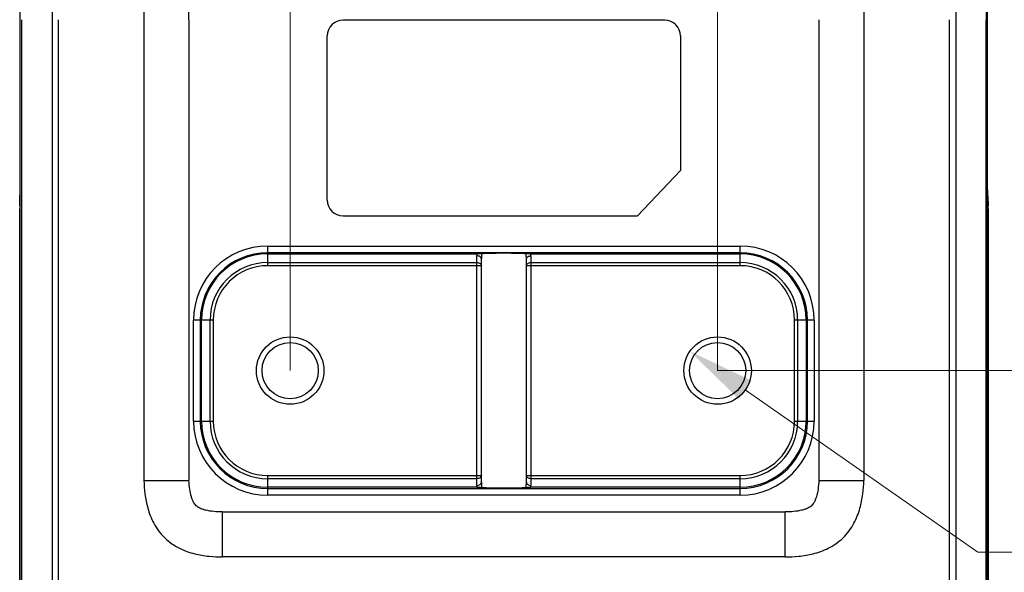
# Model space of a CAD drawing. Extents: x -434 to -60, y 236 to 507.
# Tile 20 of 22: x -233 to -190, y 445 to 470. Entities that reach past the tile are written whole.
import ezdxf

# ---------------------------------------------------------------- set-up
doc = ezdxf.new("R2010")
doc.units = 0
doc.header["$MEASUREMENT"] = 0
doc.layers.get('0').update_dxf_attribs({"linetype": 'CONTINUOUS'})
doc.layers.get('Defpoints').update_dxf_attribs({"linetype": 'CONTINUOUS'})
doc.layers.add('20_ALL_FEATURES', color=7, linetype='CONTINUOUS')
doc.layers.add('51__DRAFT_DIMS', color=7, linetype='CONTINUOUS')
doc.styles.add('尺寸值样式', font='Roboto-Regular.ttf', dxfattribs={"height": 4})
doc.dimstyles.new('1直线标注', dxfattribs={"dimtxt": 4, "dimasz": 3, "dimexe": 2.5, "dimexo": 0, "dimtad": 1, "dimdec": 1, "dimdsep": 46, "dimtxsty": '尺寸值样式', "dimcen": 0, "dimclrd": 8, "dimclre": 8, "dimclrt": 7, "dimadec": 0, "dimazin": 0, "dimtp": 0.001, "dimtm": 0.001, "dimtfac": 1, "dimtdec": 1, "dimtmove": 0, "dimatfit": 0, "dimldrblk": '_FILLED', "dimfxl": 1, "dimtolj": 1, "dimlwd": 15, "dimlwe": 15, "dimarcsym": 0})
doc.dimstyles.new('3小圆直径标注', dxfattribs={"dimtxt": 4, "dimasz": 3, "dimexe": 2.5, "dimexo": 0, "dimtad": 1, "dimtoh": 1, "dimdec": 3, "dimdsep": 46, "dimtxsty": '尺寸值样式', "dimcen": 0, "dimclrd": 8, "dimclre": 8, "dimclrt": 7, "dimadec": 0, "dimazin": 0, "dimtp": 0.001, "dimtm": 0.001, "dimtfac": 1, "dimtdec": 3, "dimtofl": 0, "dimtmove": 0, "dimatfit": 0, "dimldrblk": '_FILLED', "dimfxl": 1, "dimtolj": 1, "dimlwd": 15, "dimlwe": 15, "dimarcsym": 0})

# ---------------------------------------------------------------- blocks, each defined once
blk = doc.blocks.new('*D536')
at = {"layer": '51__DRAFT_DIMS', "color": 8, "lineweight": 15}
for p, q in [((-221.337, 454.106), (-221.337, 485.559)), ((-202.337, 454.106), (-202.337, 485.559)), ((-218.337, 483.059), (-205.337, 483.059))]:
    blk.add_line(p, q, dxfattribs=at)
at = {"layer": '51__DRAFT_DIMS', "color": 8}
for points in [[(-218.337, 483.559), (-218.337, 482.559), (-221.337, 483.059)], [(-205.337, 482.559), (-205.337, 483.559), (-202.337, 483.059)]]:
    blk.add_solid(points, dxfattribs=at)
at = {"layer": 'Defpoints', "color": 0}
for p in [(-202.337, 483.059), (-221.337, 454.106), (-202.337, 454.106)]:
    blk.add_point(p, dxfattribs=at)
at = {"layer": '51__DRAFT_DIMS', "color": 7, "insert": (-211.734, 489.017), "char_height": 4, "attachment_point": 2, "line_spacing_factor": 0.9, "style": '尺寸值样式'}
blk.add_mtext('\\A1;19', dxfattribs=at)
blk = doc.blocks.new('_FILLED')
at = {"color": 0, "linetype": 'ByBlock'}
blk.add_solid([(0, 0), (-1, 0.167), (-1, -0.167)], dxfattribs=at)
blk = doc.blocks.new('*D537')
at = {"layer": '51__DRAFT_DIMS', "color": 8, "lineweight": 15}
for p, q in [((-192.022, 477.719), (-178.182, 477.719)), ((-180.682, 474.719), (-180.682, 457.106)), ((-202.337, 454.106), (-178.182, 454.106))]:
    blk.add_line(p, q, dxfattribs=at)
at = {"layer": '51__DRAFT_DIMS', "color": 8}
for points in [[(-180.182, 474.719), (-181.182, 474.719), (-180.682, 477.719)], [(-181.182, 457.106), (-180.182, 457.106), (-180.682, 454.106)]]:
    blk.add_solid(points, dxfattribs=at)
at = {"layer": 'Defpoints', "color": 0}
for p in [(-192.022, 477.719), (-202.337, 454.106), (-180.682, 454.106)]:
    blk.add_point(p, dxfattribs=at)
at = {"layer": '51__DRAFT_DIMS', "color": 7, "insert": (-186.64, 465.88), "char_height": 4, "attachment_point": 2, "rotation": 90, "line_spacing_factor": 0.9, "style": '尺寸值样式'}
blk.add_mtext('\\A1;23.6', dxfattribs=at)
blk = doc.blocks.new('*D538')
at = {"layer": '51__DRAFT_DIMS', "color": 8, "lineweight": 15}
for p in [(-201.107, 453.247), (-161.046, 446.034)]:
    blk.add_line(p, (-190.776, 446.034), dxfattribs=at)
at = {"layer": '51__DRAFT_DIMS', "color": 8}
blk.add_solid([(-200.82, 453.657), (-201.393, 452.837), (-203.567, 454.965)], dxfattribs=at)
at = {"layer": 'Defpoints', "color": 0}
for p in [(-203.567, 454.965), (-201.107, 453.247)]:
    blk.add_point(p, dxfattribs=at)
at = {"layer": '51__DRAFT_DIMS', "color": 7, "insert": (-184.388, 451.993), "char_height": 4, "attachment_point": 1, "line_spacing_factor": 0.9, "style": '尺寸值样式'}
blk.add_mtext('\\A1;{2-M3{\\fgdt;x}3.5}', dxfattribs=at)

msp = doc.modelspace()

# ---------------------------------------------------------------- linework, layer by layer
at = {"layer": '20_ALL_FEATURES'}
for p, q in [((-231.9196, 477.5528), (-231.9196, 436.9797)), ((-227.8367, 477.7186), (-227.8367, 449.2186)), ((-195.8366, 477.7186), (-195.8366, 449.2186)), ((-191.7537, 477.5528), (-191.7537, 436.9797)), ((-233.3367, 423.8727), (-233.3367, 474.5645)), ((-190.3366, 423.8727), (-190.3366, 474.5645)), ((-233.2677, 438.0966), (-233.2677, 469.7186)), ((-231.6513, 469.7186), (-231.6513, 436.9797)), ((-225.8367, 469.7186), (-225.8355, 449.2186)), ((-204.6866, 469.6934), (-218.9866, 469.6934)), ((-197.8366, 469.7186), (-197.8375, 449.2187)), ((-192.022, 436.9797), (-192.022, 469.7186)), ((-190.4055, 438.0966), (-190.4055, 469.7186)), ((-219.6866, 461.6934), (-219.6866, 468.9934)), ((-203.9866, 468.9934), (-203.9866, 463.0123)), ((-205.9013, 460.9934), (-203.9866, 463.0123)), ((-233.3481, 461.9967), (-233.3513, 461.8753)), ((-233.3444, 462.1535), (-233.3481, 461.9967)), ((-233.3575, 437.1328), (-233.3575, 461.3044)), ((-233.3367, 461.3044), (-233.3575, 461.3044)), ((-190.3158, 461.3044), (-190.3366, 461.3044)), ((-190.3158, 461.3044), (-190.3158, 437.1328)), ((-218.9866, 460.9934), (-205.9013, 460.9934)), ((-222.3366, 459.6483), (-222.3366, 458.7732)), ((-222.3366, 459.6483), (-201.3366, 459.6483)), ((-201.3366, 458.7732), (-201.3366, 459.6483)), ((-201.3366, 459.3484), (-222.3366, 459.3484)), ((-222.3366, 459.2969), (-213.0338, 459.2969)), ((-213.0366, 448.9974), (-213.0366, 459.2146)), ((-210.6395, 459.2969), (-201.3366, 459.2969)), ((-210.6366, 459.2146), (-210.6366, 448.9974)), ((-222.3366, 458.9146), (-213.0366, 458.9146)), ((-212.8366, 458.7732), (-222.3366, 458.7732)), ((-212.8366, 449.1389), (-212.8366, 459.0732)), ((-210.8366, 449.1389), (-210.8366, 459.0732)), ((-201.3366, 458.7732), (-210.8366, 458.7732)), ((-210.6366, 458.9146), (-201.3366, 458.9146)), ((-225.6289, 451.856), (-225.6289, 456.356)), ((-224.7538, 456.356), (-225.6289, 456.356)), ((-225.329, 456.356), (-225.329, 451.856)), ((-225.2775, 451.856), (-225.2775, 456.356)), ((-224.8952, 451.856), (-224.8952, 456.356)), ((-224.7538, 456.356), (-224.7538, 451.856)), ((-198.9195, 451.856), (-198.9195, 456.356)), ((-198.0444, 456.356), (-198.9195, 456.356)), ((-198.778, 456.356), (-198.778, 451.856)), ((-198.3958, 456.356), (-198.3958, 451.856)), ((-198.3443, 451.856), (-198.3443, 456.356)), ((-198.0444, 456.356), (-198.0444, 451.856)), ((-225.6289, 451.856), (-224.7538, 451.856)), ((-198.9195, 451.856), (-198.0444, 451.856)), ((-227.8367, 449.2186), (-225.8355, 449.2186)), ((-222.3366, 449.4389), (-222.3366, 448.5638)), ((-222.3366, 449.4389), (-212.8366, 449.4389)), ((-213.0366, 449.2974), (-222.3366, 449.2974)), ((-210.8366, 449.4389), (-201.3366, 449.4389)), ((-201.3366, 449.2974), (-210.6366, 449.2974)), ((-201.3366, 448.5638), (-201.3366, 449.4389)), ((-197.8378, 449.2187), (-195.8366, 449.2186)), ((-213.0338, 448.9152), (-222.3366, 448.9152)), ((-222.3366, 448.8637), (-201.3366, 448.8637)), ((-201.3366, 448.9152), (-210.6395, 448.9152)), ((-201.3366, 448.5638), (-222.3366, 448.5638)), ((-224.3381, 445.8186), (-224.3381, 447.8186)), ((-224.3381, 447.8186), (-199.3352, 447.8186)), ((-199.3352, 445.8186), (-199.3352, 447.8186)), ((-199.3352, 445.8186), (-224.3381, 445.8186))]:
    msp.add_line(p, q, dxfattribs=at)
msp.add_lwpolyline([(-190.322, 461.8753), (-190.3259, 462.0247), (-190.3287, 462.146)], dxfattribs=at)
for centre, radius in [((-221.3366, 454.106), 1.5), ((-202.3366, 454.106), 1.5), ((-221.3366, 454.106), 1.25), ((-202.3366, 454.106), 1.25)]:
    msp.add_circle(centre, radius, dxfattribs=at)
for centre, radius, start, end in [((-218.9866, 468.9934), 0.7, 90, 180), ((-204.6866, 468.9934), 0.7, 0, 90), ((-233.2471, 461.9939), 0.1011, 170.35204, 178.33217), ((-202.9891, 461.3061), 30.3684, 179.87128, 180.00314), ((-203.397, 461.3072), 29.9605, 179.7389, 179.87167), ((-218.9866, 461.6934), 0.7, 180, 270), ((-220.483, 461.3066), 30.1672, 359.99586, 0.26045), ((-222.3366, 456.356), 3.2922, 90, 180), ((-201.3366, 456.356), 3.2922, 0, 90), ((-222.3366, 456.356), 2.9923, 90, 180), ((-222.3366, 456.356), 2.9408, 90, 180), ((-211.8357, 459.2147), 1.2009, 176.07584, 180.00339), ((-211.4039, 459.0735), 1.4327, 170.76337, 180.01134), ((-212.2705, 459.0733), 1.4339, 359.99492, 9.23563), ((-211.8346, 459.2147), 1.1979, 359.99441, 3.93286), ((-201.3366, 456.356), 2.9923, 0, 90), ((-201.3366, 456.356), 2.9408, 0, 90), ((-222.3366, 456.356), 2.5586, 90, 180), ((-222.3366, 456.356), 2.4172, 90, 180), ((-201.3366, 456.356), 2.5586, 0, 90), ((-201.3366, 456.356), 2.4172, 0, 90), ((-222.3366, 451.856), 3.2922, 180, 270), ((-222.3366, 451.856), 2.9923, 180, 270), ((-222.3366, 451.856), 2.9408, 180, 270), ((-222.3366, 451.856), 2.5586, 180, 270), ((-222.3366, 451.856), 2.4172, 180, 270), ((-201.3366, 451.856), 3.2922, 270, 0), ((-201.3366, 451.856), 2.9923, 270, 0), ((-201.3366, 451.856), 2.9408, 270, 0), ((-201.3366, 451.856), 2.5586, 270, 0), ((-201.3366, 451.856), 2.4172, 270, 0), ((-211.4033, 449.1386), 1.4333, 179.99162, 189.23556), ((-212.2717, 449.1388), 1.4351, 350.76911, 0.00171), ((-211.838, 448.9973), 1.1986, 179.99351, 183.92808), ((-211.8379, 448.9975), 1.2013, 356.07027, 359.99683)]:
    msp.add_arc(centre, radius, start, end, dxfattribs=at)
for points, knots in [([(-225.8367, 469.7186), (-225.8365, 470.2478), (-225.8387, 471.036), (-225.8384, 472.0789), (-225.8368, 472.8394), (-225.8364, 473.5746), (-225.838, 474.2658), (-225.8396, 474.8902), (-225.8363, 475.3579), (-225.8372, 475.6816), (-225.8391, 475.9308), (-225.8386, 476.1438), (-225.8373, 476.3236), (-225.8367, 476.4245), (-225.8366, 476.5056), (-225.8369, 476.5694), (-225.8375, 476.6183), (-225.8381, 476.6548), (-225.8387, 476.6808), (-225.8383, 476.6985), (-225.8384, 476.709), (-225.837, 476.7153), (-225.8375, 476.7174), (-225.8365, 476.7186), (-225.8367, 476.7186)], [0, 0, 0, 0, 0.2268104, 0.3377908, 0.446908, 0.5527624, 0.652871, 0.7431336, 0.8203365, 0.8533045, 0.8818487, 0.9271646, 0.9445963, 0.9589009, 0.9703774, 0.9793624, 0.9862383, 0.991358, 0.9949996, 0.9974115, 0.9988663, 0.9996308, 0.9999384, 1, 1, 1, 1]), ([(-190.4026, 472.2521), (-190.4033, 472.043), (-190.4057, 471.1986), (-190.4056, 470.3541), (-190.4055, 469.7186)], [0, 0, 0, 0, 0.2475265, 1, 1, 1, 1]), ([(-233.3572, 461.4437), (-233.357, 461.4835), (-233.3561, 461.6274), (-233.354, 461.7713), (-233.3513, 461.8753)], [0, 0, 0, 0, 0.2765912, 1, 1, 1, 1]), ([(-233.3513, 461.8753), (-233.3512, 461.8796), (-233.3496, 461.8971), (-233.3434, 461.9141), (-233.3368, 461.9255)], [0, 0, 0, 0, 0.2453603, 1, 1, 1, 1]), ([(-190.322, 461.8753), (-190.3211, 461.844), (-190.318, 461.7002), (-190.3166, 461.5563), (-190.3161, 461.4437)], [0, 0, 0, 0, 0.2177042, 1, 1, 1, 1]), ([(-212.8366, 459.0732), (-212.8366, 459.0911), (-212.8482, 459.1314), (-212.8954, 459.1787), (-212.9619, 459.2081), (-213.0119, 459.2146), (-213.0366, 459.2146)], [0, 0, 0, 0, 0.2008841, 0.4446913, 0.7232284, 1, 1, 1, 1]), ([(-212.818, 459.3034), (-212.8264, 459.3023), (-212.8491, 459.3007), (-212.921, 459.2975), (-212.9846, 459.2969), (-213.0338, 459.2969)], [0, 0, 0, 0, 0.1175185, 0.3159269, 1, 1, 1, 1]), ([(-210.8552, 459.3034), (-210.8709, 459.3055), (-210.9118, 459.3086), (-210.9861, 459.3124), (-211.0855, 459.3159), (-211.2593, 459.3202), (-211.5122, 459.3237), (-211.8366, 459.3251), (-212.1611, 459.3237), (-212.414, 459.3202), (-212.5878, 459.3159), (-212.6872, 459.3124), (-212.7615, 459.3086), (-212.8023, 459.3055), (-212.818, 459.3034)], [0, 0, 0, 0, 0.0242195, 0.0624778, 0.1136618, 0.1762517, 0.3280317, 0.4999996, 0.6719676, 0.8237478, 0.8863378, 0.937522, 0.9757803, 1, 1, 1, 1]), ([(-210.6395, 459.2969), (-210.6887, 459.2969), (-210.7523, 459.2975), (-210.8241, 459.3007), (-210.8469, 459.3023), (-210.8552, 459.3034)], [0, 0, 0, 0, 0.6840982, 0.8825041, 1, 1, 1, 1]), ([(-210.8366, 459.0732), (-210.8366, 459.0911), (-210.825, 459.1314), (-210.7778, 459.1787), (-210.7113, 459.2081), (-210.6614, 459.2146), (-210.6366, 459.2146)], [0, 0, 0, 0, 0.2008852, 0.4446913, 0.7232269, 1, 1, 1, 1]), ([(-213.0366, 458.9146), (-213.0109, 458.9146), (-212.9609, 458.9079), (-212.8954, 458.8783), (-212.8488, 458.8322), (-212.8366, 458.7919), (-212.8366, 458.7732)], [0, 0, 0, 0, 0.2879523, 0.5553238, 0.7905239, 1, 1, 1, 1]), ([(-210.8366, 458.7732), (-210.8366, 458.7919), (-210.8245, 458.8322), (-210.7779, 458.8783), (-210.7124, 458.9079), (-210.6624, 458.9146), (-210.6366, 458.9146)], [0, 0, 0, 0, 0.2094707, 0.4446676, 0.7120425, 1, 1, 1, 1]), ([(-227.8367, 449.2186), (-227.831, 449.0175), (-227.8088, 448.7108), (-227.7416, 448.2992), (-227.6656, 447.9762), (-227.5557, 447.6432), (-227.4005, 447.3042), (-227.1907, 446.9691), (-226.9209, 446.6607), (-226.605, 446.4), (-226.1641, 446.141), (-225.6058, 445.9437), (-224.9563, 445.8371), (-224.5393, 445.8186), (-224.3381, 445.8186)], [0, 0, 0, 0, 0.108575, 0.1655986, 0.224945, 0.2874945, 0.3545089, 0.4257254, 0.5001189, 0.5746549, 0.6457849, 0.7751363, 0.8914226, 1, 1, 1, 1]), ([(-224.3381, 447.8186), (-224.4694, 447.8187), (-224.7184, 447.8287), (-225.0158, 447.8741), (-225.2202, 447.9329), (-225.3687, 447.9922), (-225.5175, 448.0833), (-225.6188, 448.2226), (-225.6838, 448.3609), (-225.7516, 448.5554), (-225.81, 448.8447), (-225.8301, 449.089), (-225.8355, 449.2186)], [0, 0, 0, 0, 0.1628011, 0.3085976, 0.3718871, 0.4260357, 0.5069334, 0.5841935, 0.6354748, 0.6964381, 0.839123, 1, 1, 1, 1]), ([(-212.8366, 449.4389), (-212.8366, 449.4201), (-212.8488, 449.3799), (-212.8954, 449.3338), (-212.9609, 449.3042), (-213.0109, 449.2974), (-213.0366, 449.2974)], [0, 0, 0, 0, 0.2094668, 0.4446559, 0.7120303, 1, 1, 1, 1]), ([(-213.0366, 448.9974), (-213.0119, 448.9974), (-212.9619, 449.0039), (-212.8954, 449.0333), (-212.8483, 449.0806), (-212.8366, 449.1209), (-212.8366, 449.1389)], [0, 0, 0, 0, 0.2767721, 0.5553088, 0.7991157, 1, 1, 1, 1]), ([(-210.6366, 449.2974), (-210.6624, 449.2974), (-210.7124, 449.3042), (-210.7779, 449.3338), (-210.8245, 449.3799), (-210.8366, 449.4201), (-210.8366, 449.4389)], [0, 0, 0, 0, 0.2879523, 0.5553238, 0.7905239, 1, 1, 1, 1]), ([(-210.8366, 449.1389), (-210.8366, 449.1209), (-210.825, 449.0806), (-210.7778, 449.0333), (-210.7113, 449.0039), (-210.6614, 448.9974), (-210.6366, 448.9974)], [0, 0, 0, 0, 0.2008852, 0.4446915, 0.7232272, 1, 1, 1, 1]), ([(-197.8378, 449.2187), (-197.8431, 449.089), (-197.8633, 448.8447), (-197.9216, 448.5556), (-197.9893, 448.3609), (-198.0547, 448.2228), (-198.1556, 448.0832), (-198.3047, 447.9924), (-198.453, 447.9328), (-198.6576, 447.8741), (-198.9549, 447.8287), (-199.2039, 447.8186), (-199.3352, 447.8186)], [0, 0, 0, 0, 0.1609063, 0.3035013, 0.3643991, 0.4159552, 0.4930368, 0.5738709, 0.6282122, 0.6914103, 0.8371992, 1, 1, 1, 1]), ([(-199.3352, 445.8186), (-199.134, 445.8186), (-198.7169, 445.8371), (-198.0675, 445.9438), (-197.5091, 446.1407), (-197.0684, 446.3999), (-196.7522, 446.6608), (-196.4823, 446.9694), (-196.2108, 447.4026), (-195.9979, 447.9551), (-195.8727, 448.6011), (-195.8424, 449.0175), (-195.8366, 449.2186)], [0, 0, 0, 0, 0.1086173, 0.2249543, 0.3542291, 0.4254774, 0.5000222, 0.5745355, 0.6457786, 0.7750586, 0.8913904, 1, 1, 1, 1]), ([(-213.0338, 448.9152), (-212.9846, 448.9152), (-212.921, 448.9146), (-212.8491, 448.9113), (-212.8264, 448.9097), (-212.818, 448.9086)], [0, 0, 0, 0, 0.6840864, 0.8825015, 1, 1, 1, 1]), ([(-212.818, 448.9086), (-212.8023, 448.9065), (-212.7615, 448.9035), (-212.6872, 448.8996), (-212.5878, 448.8962), (-212.414, 448.8918), (-212.1611, 448.8884), (-211.8366, 448.8869), (-211.5122, 448.8884), (-211.2593, 448.8918), (-211.0855, 448.8962), (-210.9861, 448.8996), (-210.9118, 448.9035), (-210.8709, 448.9065), (-210.8552, 448.9086)], [0, 0, 0, 0, 0.0242195, 0.0624778, 0.1136619, 0.1762519, 0.328032, 0.5000001, 0.6719681, 0.8237482, 0.8863382, 0.9375223, 0.9757805, 1, 1, 1, 1]), ([(-210.8552, 448.9086), (-210.8469, 448.9097), (-210.8241, 448.9113), (-210.7523, 448.9146), (-210.6887, 448.9152), (-210.6395, 448.9152)], [0, 0, 0, 0, 0.117495, 0.3159013, 1, 1, 1, 1])]:
    msp.add_open_spline(points, degree=3, knots=knots, dxfattribs=at)

# ---------------------------------------------------------------- dimensions: what is measured, and where the dimension line sits
at = {"layer": '51__DRAFT_DIMS'}
dim = msp.add_linear_dim(base=(-202.3366, 483.0588), p1=(-221.3366, 454.106), p2=(-202.3366, 454.106), dimstyle='1直线标注', dxfattribs=at)
dim.commit()
dim.dimension.update_dxf_attribs({"geometry": '*D536', "text_midpoint": (-211.7341, 483.0588), "dimtype": 160})
dim = msp.add_linear_dim(base=(-180.682, 454.106), p1=(-192.022, 477.7186), p2=(-202.3366, 454.106), angle=270, dimstyle='1直线标注', dxfattribs=at)
dim.commit()
dim.dimension.update_dxf_attribs({"geometry": '*D537', "text_midpoint": (-180.682, 465.8801), "dimtype": 160})
dim = msp.add_diameter_dim_2p(p1=(-201.1067, 453.2473), p2=(-203.5665, 454.9647), text='{2-M<>{\\fgdt;x}3.5}', dimstyle='3小圆直径标注', override={"dimpost": '<>'}, dxfattribs=at)
dim.commit()
dim.dimension.update_dxf_attribs({"geometry": '*D538', "text_midpoint": (-172.717, 446.0344), "dimtype": 163})

doc.saveas('drawing.dxf')
